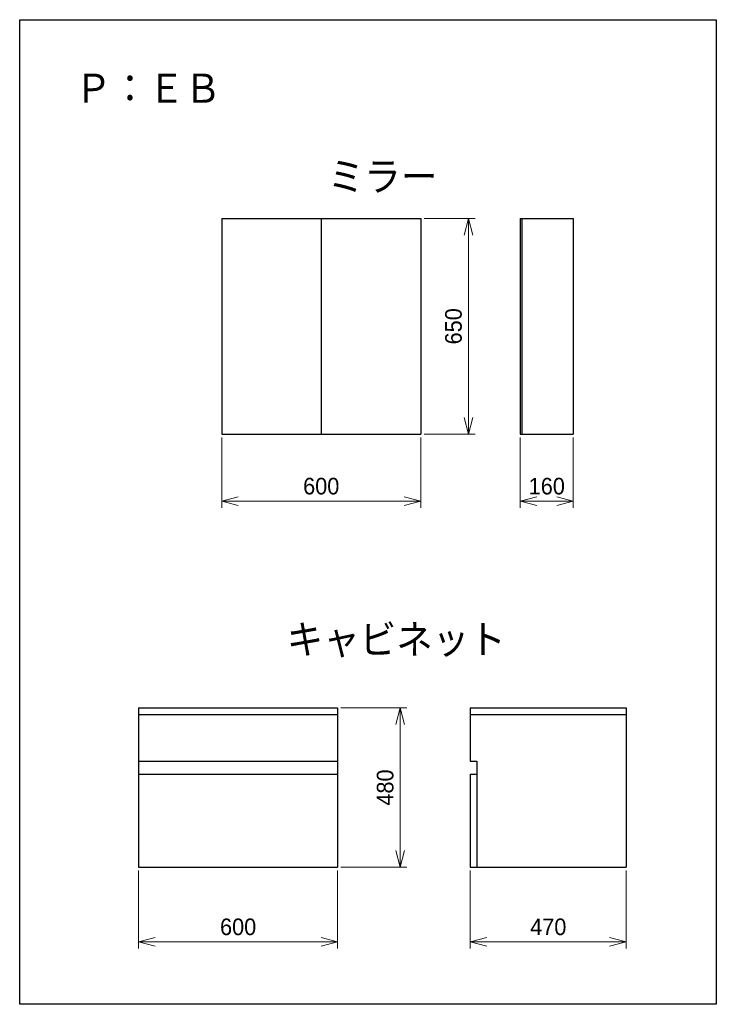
# Model space of a CAD drawing. Extents: x 0 to 2100, y 0 to 2970.
import ezdxf

# ---------------------------------------------------------------- set-up
doc = ezdxf.new("R2010")
doc.units = 0
doc.header["$LTSCALE"] = 0.3
doc.layers.get('0').update_dxf_attribs({"linetype": 'CONTINUOUS'})
doc.layers.get('DEFPOINTS').update_dxf_attribs({"linetype": 'CONTINUOUS'})
doc.layers.add('寸法', color=2, linetype='CONTINUOUS', lineweight=18)
doc.styles.add('MS Pゴシック', font='txt')
doc.styles.get("Standard").update_dxf_attribs({"font": 'simplex.shx', "bigfont": 'bigfont.shx'})
doc.dimstyles.new('コピー ～ MyDim S＝', dxfattribs={"dimscale": 20, "dimtxt": 2.5, "dimasz": 2.5, "dimexe": 1, "dimexo": 0.5, "dimgap": 1, "dimtad": 3, "dimdsep": 46, "dimtxsty": 'MS Pゴシック', "dimblk": 'OPEN30', "dimcen": 0, "dimclrd": 256, "dimclre": 256, "dimclrt": 256, "dimazin": 2, "dimtfac": 1, "dimtmove": 0, "dimatfit": 3, "dimldrblk": 'OPEN30', "dimfxl": 1, "dimlwd": 18, "dimlwe": 18, "dimarcsym": 0})

# ---------------------------------------------------------------- blocks, each defined once
blk = doc.blocks.new('_OPEN30')
at = {"color": 0, "linetype": 'ByBlock'}
for p, q in [((-1, 0.267949), (0, 0)), ((0, 0), (-1, -0.267949)), ((0, 0), (-1, 0))]:
    blk.add_line(p, q, dxfattribs=at)
blk = doc.blocks.new('*D22')
at = {"layer": 'DEFPOINTS', "color": 0, "transparency": 16777216}
for p in [(958.5, 893.9), (958.5, 413.9), (1146.9, 413.9)]:
    blk.add_point(p, dxfattribs=at)
at = {"layer": '寸法', "lineweight": 18, "transparency": 16777216}
for p, q in [((968.5, 893.9), (1166.9, 893.9)), ((1146.9, 843.9), (1146.9, 463.9)), ((968.5, 413.9), (1166.9, 413.9))]:
    blk.add_line(p, q, dxfattribs=at)
at = {"layer": '寸法', "lineweight": 18, "transparency": 16777216, "xscale": 50, "yscale": 50, "zscale": 50}
for p, rotation in [((1146.9, 893.9), 90), ((1146.9, 413.9), 270)]:
    blk.add_blockref('_OPEN30', p, dxfattribs=dict(at, rotation=rotation))
at = {"layer": '寸法', "transparency": 16777216, "insert": (1101.9, 653.9), "char_height": 50, "attachment_point": 5, "rotation": 90, "style": 'MS Pゴシック'}
blk.add_mtext('480', dxfattribs=at)
blk = doc.blocks.new('*D23')
at = {"layer": 'DEFPOINTS', "color": 0, "transparency": 16777216}
for p in [(358.5, 413.9), (958.5, 413.9), (958.5, 188.4)]:
    blk.add_point(p, dxfattribs=at)
at = {"layer": '寸法', "lineweight": 18, "transparency": 16777216}
for p, q in [((358.5, 403.9), (358.5, 168.4)), ((958.5, 403.9), (958.5, 168.4)), ((408.5, 188.4), (908.5, 188.4))]:
    blk.add_line(p, q, dxfattribs=at)
at = {"layer": '寸法', "lineweight": 18, "transparency": 16777216, "xscale": 50, "yscale": 50, "zscale": 50, "rotation": 180}
blk.add_blockref('_OPEN30', (358.5, 188.4), dxfattribs=at)
at = {"layer": '寸法', "lineweight": 18, "transparency": 16777216, "xscale": 50, "yscale": 50, "zscale": 50}
blk.add_blockref('_OPEN30', (958.5, 188.4), dxfattribs=at)
at = {"layer": '寸法', "transparency": 16777216, "insert": (658.5, 233.4), "char_height": 50, "attachment_point": 5, "style": 'MS Pゴシック'}
blk.add_mtext('600', dxfattribs=at)
blk = doc.blocks.new('*D24')
at = {"layer": 'DEFPOINTS', "color": 0, "transparency": 16777216}
for p in [(1358.5, 413.9), (1828.5, 413.9), (1828.5, 188.4)]:
    blk.add_point(p, dxfattribs=at)
at = {"layer": '寸法', "lineweight": 18, "transparency": 16777216}
for p, q in [((1358.5, 403.9), (1358.5, 168.4)), ((1828.5, 403.9), (1828.5, 168.4)), ((1408.5, 188.4), (1778.5, 188.4))]:
    blk.add_line(p, q, dxfattribs=at)
at = {"layer": '寸法', "lineweight": 18, "transparency": 16777216, "xscale": 50, "yscale": 50, "zscale": 50, "rotation": 180}
blk.add_blockref('_OPEN30', (1358.5, 188.4), dxfattribs=at)
at = {"layer": '寸法', "lineweight": 18, "transparency": 16777216, "xscale": 50, "yscale": 50, "zscale": 50}
blk.add_blockref('_OPEN30', (1828.5, 188.4), dxfattribs=at)
at = {"layer": '寸法', "transparency": 16777216, "insert": (1593.5, 233.4), "char_height": 50, "attachment_point": 5, "style": 'MS Pゴシック'}
blk.add_mtext('470', dxfattribs=at)
blk = doc.blocks.new('*D25')
at = {"layer": 'DEFPOINTS', "color": 0, "transparency": 16777216}
for p in [(609, 1720.1), (1209, 1720.1), (1209, 1517.7)]:
    blk.add_point(p, dxfattribs=at)
at = {"layer": '寸法', "lineweight": 18, "transparency": 16777216}
for p, q in [((609, 1710.1), (609, 1497.7)), ((1209, 1710.1), (1209, 1497.7)), ((659, 1517.7), (1159, 1517.7))]:
    blk.add_line(p, q, dxfattribs=at)
at = {"layer": '寸法', "lineweight": 18, "transparency": 16777216, "xscale": 50, "yscale": 50, "zscale": 50, "rotation": 180}
blk.add_blockref('_OPEN30', (609, 1517.7), dxfattribs=at)
at = {"layer": '寸法', "lineweight": 18, "transparency": 16777216, "xscale": 50, "yscale": 50, "zscale": 50}
blk.add_blockref('_OPEN30', (1209, 1517.7), dxfattribs=at)
at = {"layer": '寸法', "transparency": 16777216, "insert": (909, 1562.7), "char_height": 50, "attachment_point": 5, "style": 'MS Pゴシック'}
blk.add_mtext('600', dxfattribs=at)
blk = doc.blocks.new('*D26')
at = {"layer": 'DEFPOINTS', "color": 0, "transparency": 16777216}
for p in [(1509, 1720.1), (1669, 1720.1), (1669, 1517.7)]:
    blk.add_point(p, dxfattribs=at)
at = {"layer": '寸法', "lineweight": 18, "transparency": 16777216}
for p, q in [((1509, 1710.1), (1509, 1497.7)), ((1669, 1710.1), (1669, 1497.7)), ((1559, 1517.7), (1619, 1517.7))]:
    blk.add_line(p, q, dxfattribs=at)
at = {"layer": '寸法', "lineweight": 18, "transparency": 16777216, "xscale": 50, "yscale": 50, "zscale": 50, "rotation": 180}
blk.add_blockref('_OPEN30', (1509, 1517.7), dxfattribs=at)
at = {"layer": '寸法', "lineweight": 18, "transparency": 16777216, "xscale": 50, "yscale": 50, "zscale": 50}
blk.add_blockref('_OPEN30', (1669, 1517.7), dxfattribs=at)
at = {"layer": '寸法', "transparency": 16777216, "insert": (1589, 1562.7), "char_height": 50, "attachment_point": 5, "style": 'MS Pゴシック'}
blk.add_mtext('160', dxfattribs=at)
blk = doc.blocks.new('*D27')
at = {"layer": 'DEFPOINTS', "color": 0, "transparency": 16777216}
for p in [(1209, 2370.1), (1209, 1720.1), (1352.9, 1720.1)]:
    blk.add_point(p, dxfattribs=at)
at = {"layer": '寸法', "lineweight": 18, "transparency": 16777216}
for p, q in [((1219, 2370.1), (1372.9, 2370.1)), ((1352.9, 2320.1), (1352.9, 1770.1)), ((1219, 1720.1), (1372.9, 1720.1))]:
    blk.add_line(p, q, dxfattribs=at)
at = {"layer": '寸法', "lineweight": 18, "transparency": 16777216, "xscale": 50, "yscale": 50, "zscale": 50}
for p, rotation in [((1352.9, 2370.1), 90), ((1352.9, 1720.1), 270)]:
    blk.add_blockref('_OPEN30', p, dxfattribs=dict(at, rotation=rotation))
at = {"layer": '寸法', "transparency": 16777216, "insert": (1307.9, 2045.1), "char_height": 50, "attachment_point": 5, "rotation": 90, "style": 'MS Pゴシック'}
blk.add_mtext('650', dxfattribs=at)

msp = doc.modelspace()

# ---------------------------------------------------------------- linework, layer by layer
at = {"color": 7, "linetype": 'Continuous'}
for p, q in [((609.013, 2370.101), (609.013, 1720.101)), ((609.013, 2370.101), (1209.013, 2370.101)), ((909.013, 2370.101), (909.013, 1720.101)), ((1209.013, 2370.101), (1209.013, 1720.101)), ((1509.013, 2370.101), (1509.013, 1720.101)), ((1509.013, 2370.101), (1669.013, 2370.101)), ((1514.013, 2370.101), (1514.013, 1720.101)), ((1669.013, 2370.101), (1669.013, 1720.101)), ((609.013, 1720.101), (1209.013, 1720.101)), ((1509.013, 1720.101), (1669.013, 1720.101)), ((358.478, 893.885), (358.478, 413.885)), ((358.478, 893.885), (958.478, 893.885)), ((958.478, 893.885), (958.478, 413.885)), ((1358.478, 893.885), (1358.478, 733.885)), ((1358.478, 893.885), (1828.478, 893.885)), ((1828.478, 893.885), (1828.478, 413.885)), ((358.478, 873.885), (958.478, 873.885)), ((1358.478, 873.885), (1828.478, 873.885)), ((358.478, 733.885), (958.478, 733.885)), ((1358.478, 733.885), (1378.478, 733.885)), ((1378.478, 733.885), (1378.478, 413.885)), ((358.478, 693.885), (958.478, 693.885)), ((1358.478, 693.885), (1378.478, 693.885)), ((1358.478, 693.885), (1358.478, 413.885)), ((358.478, 413.885), (958.478, 413.885)), ((1358.478, 413.885), (1828.478, 413.885))]:
    msp.add_line(p, q, dxfattribs=at)
at = {"layer": 'DEFPOINTS'}
for p, q in [((0, 0), (0, 2970)), ((0, 2970), (2100, 2970)), ((2100, 2970), (2100, 0)), ((2100, 0), (0, 0))]:
    msp.add_line(p, q, dxfattribs=at)

# ---------------------------------------------------------------- texts
at = {"color": 7, "char_height": 100}
for s, insert, attachment_point in [('Ｐ：ＥＢ', (167.317, 2809.757), 1), ('ミラー', (928.883, 2543.666), 1), ('キャビネット', (1135.088, 1096.712), 5)]:
    msp.add_mtext(s, dxfattribs=dict(at, insert=insert, attachment_point=attachment_point))

# ---------------------------------------------------------------- dimensions: what is measured, and where the dimension line sits
at = {"layer": '寸法'}
for base, p1, p2, picture, middle in [((1352.872, 1720.101), (1209.013, 2370.101), (1209.013, 1720.101), '*D27', (1307.872, 2045.101)), ((1146.872, 413.885), (958.478, 893.885), (958.478, 413.885), '*D22', (1101.872, 653.885))]:
    dim = msp.add_linear_dim(base=base, p1=p1, p2=p2, angle=90, dimstyle='コピー ～ MyDim S＝', dxfattribs=at)
    dim.commit()
    dim.dimension.update_dxf_attribs({"geometry": picture, "text_midpoint": middle})
for base, p1, p2, picture, middle in [((1209.013, 1517.748), (609.013, 1720.101), (1209.013, 1720.101), '*D25', (909.013, 1562.748)), ((1669.013, 1517.748), (1509.013, 1720.101), (1669.013, 1720.101), '*D26', (1589.013, 1562.748)), ((958.478, 188.444), (358.478, 413.885), (958.478, 413.885), '*D23', (658.478, 233.444)), ((1828.478, 188.444), (1358.478, 413.885), (1828.478, 413.885), '*D24', (1593.478, 233.444))]:
    dim = msp.add_linear_dim(base=base, p1=p1, p2=p2, dimstyle='コピー ～ MyDim S＝', dxfattribs=at)
    dim.commit()
    dim.dimension.update_dxf_attribs({"geometry": picture, "text_midpoint": middle})

doc.saveas('drawing.dxf')
